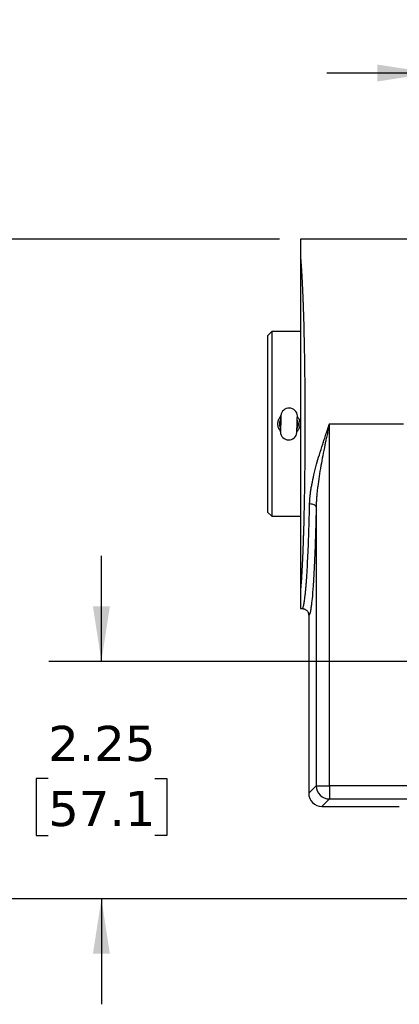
# Model space of a CAD drawing. Header units: inches. Extents: x 0 to 44, y 0 to 34.
# Tile 3 of 9: x 5.8 to 9.4, y 14.1 to 23.5. Entities that reach past the tile are written whole.
import ezdxf

# ---------------------------------------------------------------- set-up
doc = ezdxf.new("R2010")
doc.units = ezdxf.units.IN
doc.header["$LTSCALE"] = 4
doc.header["$MEASUREMENT"] = 0
doc.linetypes.add('SLD-Solid', pattern=[0])
doc.layers.add('DIMENSIONS', color=140, linetype='SLD-Solid', lineweight=25)
doc.styles.add('SLDTEXTSTYLE0', font='VERDANA.TTF')
doc.dimstyles.new('SLDDIMSTYLE0', dxfattribs={"dimtxt": 0.339844, "dimasz": 0.52, "dimexe": 0, "dimexo": 0.0625, "dimgap": 0.084961, "dimtad": 0, "dimtih": 1, "dimtoh": 1, "dimrnd": 1e-09, "dimzin": 12, "dimdsep": 46, "dimtxsty": 'SLDTEXTSTYLE0', "dimsah": 1, "dimcen": 0.09, "dimadec": 0, "dimazin": 3, "dimtfac": 1, "dimtmove": 0, "dimatfit": 0, "dimfxl": 0, "dimfrac": 2, "dimtolj": 1, "dimtzin": 12, "dimarcsym": 0})
doc.dimstyles.new('SLDDIMSTYLE1', dxfattribs={"dimtxt": 0.339844, "dimasz": 0.52, "dimexe": 0, "dimexo": 0.0625, "dimgap": 0.084961, "dimtad": 0, "dimtih": 1, "dimtoh": 1, "dimrnd": 1e-09, "dimzin": 12, "dimdsep": 46, "dimtxsty": 'SLDTEXTSTYLE0', "dimsah": 1, "dimcen": 0.09, "dimadec": 0, "dimazin": 3, "dimtfac": 1, "dimtofl": 0, "dimtmove": 0, "dimatfit": 3, "dimfxl": 0, "dimfrac": 2, "dimtolj": 1, "dimtzin": 12, "dimarcsym": 0})

# ---------------------------------------------------------------- blocks, each defined once
blk = doc.blocks.new('_D')
at = {"layer": 'DIMENSIONS'}
for p, q in [((6.5376, 17.3978), (6.5376, 18.3978)), ((10.7404, 17.3978), (6.0376, 17.3978)), ((6.0327, 16.2874), (5.9186, 16.2874)), ((5.9186, 16.2874), (5.9186, 15.7473)), ((7.0426, 16.2874), (7.1567, 16.2874)), ((7.1567, 16.2874), (7.1567, 15.7473)), ((5.9186, 15.7473), (6.0327, 15.7473)), ((7.1567, 15.7473), (7.0426, 15.7473)), ((9.4605, 15.1479), (6.0376, 15.1479)), ((6.5376, 15.1479), (6.5376, 14.1479))]:
    blk.add_line(p, q, dxfattribs=at)
for points in [[(6.5376, 17.3978), (6.6176, 17.9178), (6.4576, 17.9178)], [(6.5376, 15.1479), (6.4576, 14.6279), (6.6176, 14.6279)]]:
    blk.add_solid(points, dxfattribs=at)
at = {"layer": 'DIMENSIONS', "char_height": 0.33333, "attachment_point": 1, "style": 'SLDTEXTSTYLE0'}
for s, insert in [('2.25', (6.0327, 16.7869)), ('57.1', (6.0327, 16.1707))]:
    blk.add_mtext(s, dxfattribs=dict(at, insert=insert))
blk = doc.blocks.new('_D_1')
at = {"layer": 'DIMENSIONS'}
for p, q in [((8.2248, 21.3978), (3.5922, 21.3978)), ((4.0922, 21.3978), (4.0922, 18.915)), ((3.4459, 18.2988), (3.3318, 18.2988)), ((3.3318, 18.2988), (3.3318, 17.7587)), ((4.7385, 18.2988), (4.8526, 18.2988)), ((4.8526, 18.2988), (4.8526, 17.7587)), ((3.3318, 17.7587), (3.4459, 17.7587)), ((4.8526, 17.7587), (4.7385, 17.7587)), ((4.0922, 15.1479), (4.0922, 17.6826)), ((9.4605, 15.1479), (3.5922, 15.1479))]:
    blk.add_line(p, q, dxfattribs=at)
for points in [[(4.0922, 21.3978), (4.0122, 20.8778), (4.1722, 20.8778)], [(4.0922, 15.1479), (4.1722, 15.6679), (4.0122, 15.6679)]]:
    blk.add_solid(points, dxfattribs=at)
at = {"layer": 'DIMENSIONS', "char_height": 0.33333, "attachment_point": 1, "style": 'SLDTEXTSTYLE0'}
for s, insert in [('6.25', (3.5873, 18.7983)), ('158.7', (3.4459, 18.1821))]:
    blk.add_mtext(s, dxfattribs=dict(at, insert=insert))
blk = doc.blocks.new('_D_2')
at = {"layer": 'DIMENSIONS'}
for p, q in [((9.6748, 21.5978), (9.6748, 23.4726)), ((12.2061, 21.5978), (12.2061, 23.4726)), ((9.6748, 22.9726), (8.6748, 22.9726)), ((10.474, 22.9726), (10.3598, 22.9726)), ((10.3598, 22.9726), (10.3598, 22.4325)), ((11.4838, 22.9726), (11.598, 22.9726)), ((11.598, 22.9726), (11.598, 22.4325)), ((12.2061, 22.9726), (13.2061, 22.9726)), ((10.3598, 22.4325), (10.474, 22.4325)), ((11.598, 22.4325), (11.4838, 22.4325))]:
    blk.add_line(p, q, dxfattribs=at)
for points in [[(9.6748, 22.9726), (9.1548, 23.0526), (9.1548, 22.8926)], [(12.2061, 22.9726), (12.7261, 22.8926), (12.7261, 23.0526)]]:
    blk.add_solid(points, dxfattribs=at)
at = {"layer": 'DIMENSIONS', "char_height": 0.33333, "attachment_point": 1, "style": 'SLDTEXTSTYLE0'}
for s, insert in [('2.53', (10.474, 23.4721)), ('64.3', (10.474, 22.8559))]:
    blk.add_mtext(s, dxfattribs=dict(at, insert=insert))

msp = doc.modelspace()

# ---------------------------------------------------------------- linework, layer by layer
for p, q in [((9.6748, 21.3978), (8.4248, 21.3978)), ((8.4248, 21.3978), (8.4248, 21.2333)), ((8.1524, 20.5228), (8.1124, 20.4828)), ((8.1124, 20.4828), (8.1124, 18.8128)), ((8.4248, 20.5228), (8.1524, 20.5228)), ((8.1524, 20.5228), (8.1524, 18.7728)), ((8.2386, 19.6875), (8.2381, 19.669)), ((8.2392, 19.706), (8.2392, 19.706)), ((8.2374, 19.6461), (8.2374, 19.6461)), ((8.2374, 19.6445), (8.2374, 19.6461)), ((8.2374, 19.6445), (8.2374, 19.6445)), ((8.2377, 19.6557), (8.2377, 19.6545)), ((8.2377, 19.6545), (8.2377, 19.6545)), ((8.699, 19.6478), (9.4006, 19.6478)), ((8.699, 16.2189), (8.699, 19.6478)), ((8.2358, 19.5928), (8.2358, 19.5928)), ((8.5741, 18.8617), (8.5741, 16.2189)), ((8.1124, 18.8128), (8.1524, 18.7728)), ((8.1524, 18.7728), (8.4248, 18.7728)), ((8.4248, 18.0623), (8.4248, 17.8978)), ((8.4248, 17.8978), (8.4404, 17.8978)), ((8.4429, 17.8987), (8.453, 17.8964)), ((8.4456, 17.9017), (8.4544, 17.8965)), ((8.5029, 17.8353), (8.5029, 16.1477)), ((8.5029, 16.1477), (8.5741, 16.2189)), ((8.5741, 16.2189), (8.699, 16.2189)), ((13.1819, 16.2189), (8.699, 16.2189)), ((8.699, 16.2189), (8.699, 16.094)), ((8.699, 16.094), (8.6278, 16.0228)), ((8.699, 16.094), (13.1819, 16.094)), ((8.6278, 16.0228), (9.3623, 16.0228))]:
    msp.add_line(p, q)
at = {"flags": 128}
for points in [[(8.2392, 19.706), (8.2396, 19.719), (8.2398, 19.7262), (8.2398, 19.7269), (8.2396, 19.7211), (8.2393, 19.7092), (8.2388, 19.6923), (8.2382, 19.6717), (8.2375, 19.6493), (8.2369, 19.6268), (8.2362, 19.6063), (8.2357, 19.5894), (8.2354, 19.5775), (8.2352, 19.5717), (8.2352, 19.5725), (8.2355, 19.5797), (8.2358, 19.5928)], [(8.2377, 19.6545), (8.2377, 19.6553), (8.2378, 19.6578), (8.2379, 19.662), (8.2381, 19.6678), (8.2383, 19.6752), (8.2385, 19.684), (8.2388, 19.6943), (8.2392, 19.706)], [(8.3911, 19.5666), (8.3911, 19.5671), (8.3913, 19.5729), (8.3916, 19.5848), (8.3921, 19.6017), (8.3927, 19.6222), (8.3934, 19.6447), (8.394, 19.6671), (8.3946, 19.6876), (8.3951, 19.7046), (8.3955, 19.7165), (8.3957, 19.7223), (8.3957, 19.7228)], [(8.2358, 19.5928), (8.2362, 19.6044), (8.2365, 19.6147), (8.2368, 19.6236), (8.237, 19.631), (8.2371, 19.6369), (8.2373, 19.6411), (8.2373, 19.6436), (8.2374, 19.6445)], [(8.2381, 19.669), (8.238, 19.6659), (8.2379, 19.6632), (8.2378, 19.661), (8.2378, 19.6591), (8.2377, 19.6576), (8.2377, 19.6566), (8.2377, 19.656), (8.2377, 19.6557)], [(8.5741, 18.8617), (8.5725, 18.8669), (8.5687, 18.8719), (8.5628, 18.8765), (8.555, 18.8805), (8.5456, 18.8839), (8.535, 18.8865), (8.5236, 18.8882), (8.5117, 18.8888)]]:
    msp.add_lwpolyline(points, dxfattribs=at)
for centre, radius, start, end in [((8.3176, 19.7201), 0.0781, 1.97523, 174.63634), ((8.3133, 19.5739), 0.0781, 181.97523, 354.63634), ((8.6993, 16.2191), 0.1252, 180.12758, 269.87242)]:
    msp.add_arc(centre, radius, start, end)
msp.add_ellipse((8.6281, 16.1479), major_axis=(-0.0886, -0.0886), ratio=0.998099, start_param=5.498738, end_param=7.067632)
for points, knots in [([(8.4248, 21.2333), (8.4251, 21.2297), (8.4258, 21.2226), (8.4267, 21.2116), (8.4276, 21.2004), (8.4285, 21.1889), (8.4294, 21.1772), (8.4303, 21.1652), (8.4312, 21.153), (8.4321, 21.1405), (8.4329, 21.1279), (8.4338, 21.115), (8.4346, 21.1019), (8.4354, 21.0886), (8.4362, 21.0751), (8.437, 21.0615), (8.4378, 21.0476), (8.4386, 21.0336), (8.4394, 21.0194), (8.4401, 21.005), (8.4409, 20.9905), (8.4416, 20.9758), (8.4423, 20.961), (8.443, 20.9461), (8.4437, 20.931), (8.4444, 20.9158), (8.4451, 20.9004), (8.4457, 20.885), (8.4464, 20.8694), (8.447, 20.8537), (8.4476, 20.838), (8.4482, 20.8221), (8.4488, 20.8061), (8.4494, 20.7901), (8.45, 20.774), (8.4506, 20.7578), (8.4511, 20.7415), (8.4517, 20.7252), (8.4522, 20.7088), (8.4527, 20.6923), (8.4533, 20.6758), (8.4558, 20.59), (8.4599, 20.4266), (8.4642, 20.1736), (8.4667, 19.9122), (8.4676, 19.6478), (8.4667, 19.3834), (8.4642, 19.122), (8.4599, 18.869), (8.4557, 18.6991), (8.4527, 18.6013), (8.4516, 18.5668), (8.4504, 18.5325), (8.4492, 18.4986), (8.4479, 18.465), (8.4466, 18.4318), (8.4452, 18.399), (8.4438, 18.3668), (8.4423, 18.3351), (8.4408, 18.3041), (8.4392, 18.2737), (8.4376, 18.2441), (8.4359, 18.2153), (8.4342, 18.1872), (8.4324, 18.1602), (8.4306, 18.134), (8.4287, 18.1089), (8.4268, 18.0848), (8.4255, 18.0699), (8.4248, 18.0623)], [0, 0, 0, 0, 0.006288, 0.012547, 0.018776, 0.024975, 0.031145, 0.037284, 0.043395, 0.049475, 0.055526, 0.061547, 0.067538, 0.0735, 0.079432, 0.085335, 0.091208, 0.097051, 0.102864, 0.108648, 0.114402, 0.120126, 0.125821, 0.131486, 0.137122, 0.142727, 0.148303, 0.15385, 0.159366, 0.164854, 0.170311, 0.175739, 0.181137, 0.186505, 0.191844, 0.197153, 0.202432, 0.207682, 0.212902, 0.218093, 0.223253, 0.228385, 0.29797, 0.366433, 0.433777, 0.500003, 0.566229, 0.633572, 0.702035, 0.771621, 0.782458, 0.793426, 0.804525, 0.815756, 0.827119, 0.838612, 0.850238, 0.861995, 0.873883, 0.885903, 0.898054, 0.910337, 0.922752, 0.935297, 0.947975, 0.960784, 0.973724, 0.986796, 1, 1, 1, 1]), ([(8.4248, 21.2333), (8.4248, 21.1983), (8.4248, 21.1579), (8.4248, 21.0898), (8.4248, 21.0658), (8.4248, 21.0156), (8.4248, 20.9893), (8.4248, 20.9346), (8.4248, 20.906), (8.4248, 20.8468), (8.4248, 20.8162), (8.4248, 20.7217), (8.4248, 20.6547), (8.4248, 20.5499), (8.4248, 20.5142), (8.4248, 20.4413), (8.4248, 20.4041), (8.4248, 20.3287), (8.4248, 20.2905), (8.4248, 20.2131), (8.4248, 20.1737), (8.4248, 20.0548), (8.4248, 19.9742), (8.4248, 19.8108), (8.4248, 19.7283), (8.4248, 19.6049), (8.4248, 19.5638), (8.4248, 19.4817), (8.4248, 19.4406), (8.4248, 19.3591), (8.4248, 19.3186), (8.4248, 19.2381), (8.4248, 19.198), (8.4248, 19.0791), (8.4248, 19.0017), (8.4248, 18.8508), (8.4248, 18.7776), (8.4248, 18.6729), (8.4248, 18.6388), (8.4248, 18.5722), (8.4248, 18.5397), (8.4248, 18.4767), (8.4248, 18.4463), (8.4248, 18.3873), (8.4248, 18.3587), (8.4248, 18.2767), (8.4248, 18.227), (8.4248, 18.1373), (8.4248, 18.0973), (8.4248, 18.0623)], [0, 0, 0, 0, 0.0625, 0.0625, 0.09375, 0.09375, 0.125, 0.125, 0.15625, 0.15625, 0.1875, 0.1875, 0.25, 0.25, 0.28125, 0.28125, 0.3125, 0.3125, 0.34375, 0.34375, 0.375, 0.375, 0.4375, 0.4375, 0.5, 0.5, 0.53125, 0.53125, 0.5625, 0.5625, 0.59375, 0.59375, 0.625, 0.625, 0.6875, 0.6875, 0.75, 0.75, 0.78125, 0.78125, 0.8125, 0.8125, 0.84375, 0.84375, 0.875, 0.875, 0.9375, 0.9375, 1, 1, 1, 1]), ([(8.2355, 19.5798), (8.2328, 19.5825), (8.222, 19.5935), (8.2122, 19.6207), (8.2088, 19.6567), (8.2178, 19.6927), (8.2324, 19.7116), (8.2396, 19.7209)], [0, 0, 0, 0, 0.072314, 0.300218, 0.538533, 0.77226, 1, 1, 1, 1]), ([(8.2364, 19.6126), (8.2342, 19.6169), (8.2276, 19.6301), (8.2274, 19.655), (8.231, 19.6767), (8.2376, 19.6861), (8.2386, 19.6875)], [0, 0, 0, 0, 0.185869, 0.560842, 0.933766, 1, 1, 1, 1]), ([(8.3954, 19.7143), (8.3983, 19.7113), (8.4094, 19.6998), (8.4191, 19.6722), (8.4219, 19.6362), (8.4127, 19.6008), (8.3983, 19.5826), (8.3913, 19.5738)], [0, 0, 0, 0, 0.081436, 0.310123, 0.548904, 0.782717, 1, 1, 1, 1]), ([(8.2292, 19.6484), (8.2288, 19.644), (8.2279, 19.6316), (8.2331, 19.62), (8.2364, 19.6125)], [0, 0, 0, 0, 0.35164, 1, 1, 1, 1]), ([(8.3944, 19.6822), (8.3972, 19.676), (8.4039, 19.6608), (8.4028, 19.6342), (8.3986, 19.6138), (8.3924, 19.6058), (8.3922, 19.6055)], [0, 0, 0, 0, 0.253031, 0.62021, 0.986051, 1, 1, 1, 1]), ([(8.5117, 18.8888), (8.5118, 18.8944), (8.5122, 18.9056), (8.5131, 18.9226), (8.5143, 18.9401), (8.516, 18.958), (8.5179, 18.9764), (8.5203, 18.9952), (8.523, 19.0144), (8.526, 19.0341), (8.5294, 19.0543), (8.5374, 19.0977), (8.5526, 19.1677), (8.5768, 19.2609), (8.6051, 19.358), (8.6297, 19.4368), (8.651, 19.5027), (8.6659, 19.548), (8.6821, 19.597), (8.6928, 19.6291), (8.699, 19.6478)], [0, 0, 0, 0, 0.022712, 0.045914, 0.069617, 0.093825, 0.118546, 0.143787, 0.169552, 0.195849, 0.222681, 0.250054, 0.368978, 0.500393, 0.617176, 0.749988, 0.808791, 0.874773, 0.926912, 1, 1, 1, 1]), ([(8.699, 19.6478), (8.6967, 19.6371), (8.6923, 19.6164), (8.6859, 19.5864), (8.6799, 19.5585), (8.6744, 19.5327), (8.6694, 19.5091), (8.6649, 19.4875), (8.6609, 19.468), (8.6511, 19.4206), (8.6366, 19.349), (8.6178, 19.2485), (8.6017, 19.1523), (8.5905, 19.0725), (8.5837, 19.0136), (8.5798, 18.9726), (8.5769, 18.9337), (8.5749, 18.897), (8.5744, 18.8733), (8.5741, 18.8617)], [0, 0, 0, 0, 0.04056, 0.078467, 0.113719, 0.146318, 0.176264, 0.203556, 0.228194, 0.250178, 0.383527, 0.50002, 0.632102, 0.750084, 0.805252, 0.857822, 0.907799, 0.95519, 1, 1, 1, 1]), ([(8.4456, 17.9017), (8.4471, 17.9045), (8.45, 17.9097), (8.4534, 17.9213), (8.4557, 17.9309), (8.4571, 17.9372), (8.4584, 17.9437), (8.4596, 17.9503), (8.4608, 17.9568), (8.4628, 17.9693), (8.4658, 17.9894), (8.4695, 18.0198), (8.473, 18.053), (8.4764, 18.0886), (8.4795, 18.1261), (8.4838, 18.1823), (8.4889, 18.2619), (8.4947, 18.3706), (8.4998, 18.4883), (8.5044, 18.6145), (8.5084, 18.7481), (8.5106, 18.8422), (8.5117, 18.8888)], [0, 0, 0, 0, 0.054477, 0.104184, 0.122066, 0.139019, 0.155042, 0.170135, 0.184299, 0.197534, 0.24678, 0.294405, 0.34041, 0.384793, 0.427555, 0.468697, 0.562427, 0.652766, 0.739713, 0.828243, 0.915005, 1, 1, 1, 1]), ([(8.5741, 18.8617), (8.574, 18.8536), (8.5736, 18.8372), (8.5731, 18.813), (8.5725, 18.7889), (8.5719, 18.765), (8.5714, 18.7413), (8.5708, 18.7179), (8.5701, 18.6946), (8.5695, 18.6715), (8.5681, 18.621), (8.5657, 18.545), (8.5622, 18.4468), (8.5583, 18.3538), (8.5528, 18.2372), (8.5451, 18.1086), (8.5368, 18.0065), (8.5298, 17.942), (8.5245, 17.9027), (8.5191, 17.8723), (8.5147, 17.8552), (8.5115, 17.846), (8.5094, 17.8413), (8.5072, 17.8379), (8.5051, 17.8358), (8.5037, 17.8355), (8.5029, 17.8353)], [0, 0, 0, 0, 0.013421, 0.026832, 0.040235, 0.053635, 0.067033, 0.080433, 0.093838, 0.107252, 0.120676, 0.182813, 0.244965, 0.308379, 0.371808, 0.499893, 0.627994, 0.691431, 0.754882, 0.817055, 0.879241, 0.903408, 0.927551, 0.951685, 0.975829, 1, 1, 1, 1]), ([(8.4404, 17.8978), (8.4421, 17.8979), (8.4439, 17.898), (8.4456, 17.9017), (8.4456, 17.9017)], [0, 0, 0, 0, 0.980164, 1, 1, 1, 1]), ([(8.4404, 17.8978), (8.4419, 17.8978), (8.4451, 17.8977), (8.4499, 17.8971), (8.4547, 17.8962), (8.4596, 17.8949), (8.4666, 17.8923), (8.4753, 17.8876), (8.4843, 17.8803), (8.4914, 17.8719), (8.4967, 17.8632), (8.5003, 17.854), (8.5025, 17.8447), (8.5028, 17.8384), (8.5029, 17.8353)], [0, 0, 0, 0, 0.047641, 0.096637, 0.146899, 0.198312, 0.250746, 0.373718, 0.500257, 0.603999, 0.707081, 0.808185, 0.906142, 1, 1, 1, 1])]:
    msp.add_open_spline(points, degree=3, knots=knots)

# ---------------------------------------------------------------- dimensions: what is measured, and where the dimension line sits
at = {"layer": 'DIMENSIONS'}
for base, p1, p2, angle, dimstyle, picture, middle in [((12.2061, 22.9726), (9.6748, 21.3978), (12.2061, 21.3978), 360, 'SLDDIMSTYLE0', '_D_2', (10.9789, 22.9726)), ((4.0922, 21.3978), (9.6605, 15.1479), (8.4248, 21.3978), 90, 'SLDDIMSTYLE1', '_D_1', (4.0922, 18.2988)), ((6.5376, 17.3978), (9.6605, 15.1479), (10.9404, 17.3978), 90, 'SLDDIMSTYLE0', '_D', (6.5376, 16.2874))]:
    dim = msp.add_linear_dim(base=base, p1=p1, p2=p2, angle=angle, dimstyle=dimstyle, dxfattribs=at)
    dim.commit()
    dim.dimension.update_dxf_attribs({"geometry": picture, "text_midpoint": middle, "dimtype": 160})

doc.saveas('drawing.dxf')
